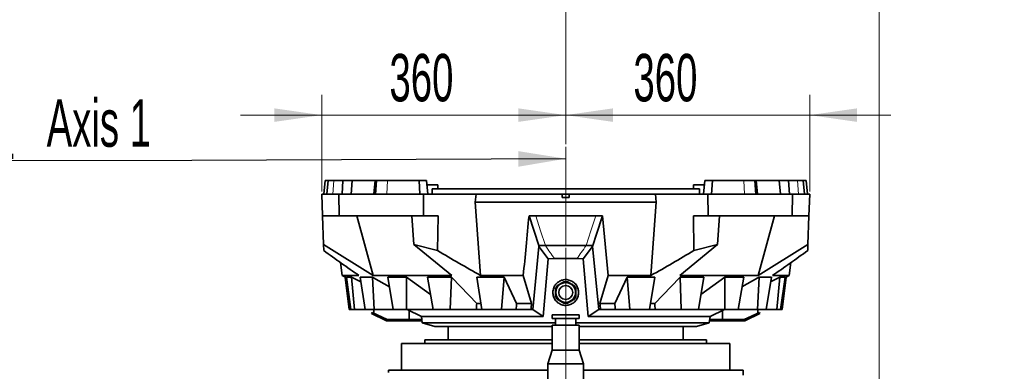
# Model space of a CAD drawing. Header units: millimetres. Extents: x 0 to 11920, y 0 to 8400.
# Tile 73 of 120: x 4782 to 6237, y 5762 to 6281. Entities that reach past the tile are written whole.
import ezdxf

# ---------------------------------------------------------------- set-up
doc = ezdxf.new("R2010")
doc.units = ezdxf.units.MM
doc.header["$LTSCALE"] = 20
doc.linetypes.add('CENTERX2', pattern=[20.32, 12.7, -2.54, 2.54, -2.54])
doc.styles.add('SLDTEXTSTYLE0', font='TXT', dxfattribs={"width": 0.605})
doc.dimstyles.new('SLDDIMSTYLE2', dxfattribs={"dimtxt": 70, "dimasz": 70, "dimexe": 0, "dimexo": 0.0625, "dimgap": 17.5, "dimtad": 1, "dimdec": 1, "dimrnd": 1e-09, "dimzin": 12, "dimdsep": 46, "dimtxsty": 'SLDTEXTSTYLE0', "dimsah": 1, "dimcen": 0.09, "dimadec": 0, "dimazin": 3, "dimtfac": 1, "dimtmove": 0, "dimatfit": 0, "dimfxl": 1, "dimfrac": 2, "dimtolj": 1, "dimtzin": 12, "dimarcsym": 0})
doc.dimstyles.new('SLDDIMSTYLE5', dxfattribs={"dimtxt": 0.18, "dimasz": 70, "dimexe": 0, "dimexo": 0.0625, "dimgap": 0, "dimtad": 0, "dimtih": 1, "dimtoh": 1, "dimdec": 0, "dimrnd": 1e-09, "dimzin": 0, "dimdsep": 46, "dimtxsty": 'Standard', "dimsah": 1, "dimcen": 0.09, "dimadec": 0, "dimazin": 0, "dimtfac": 70, "dimtdec": 0, "dimtofl": 0, "dimtmove": 0, "dimatfit": 3, "dimfxl": 1, "dimfrac": 2, "dimtolj": 1, "dimtzin": 0, "dimarcsym": 0})
doc.dimstyles.new('SLDDIMSTYLE7', dxfattribs={"dimtxt": 70, "dimasz": 70, "dimexe": 0, "dimexo": 0.0625, "dimgap": 17.5, "dimtad": 1, "dimdec": 1, "dimrnd": 1e-09, "dimzin": 12, "dimdsep": 46, "dimtxsty": 'SLDTEXTSTYLE0', "dimsah": 1, "dimcen": 0.09, "dimadec": 0, "dimazin": 3, "dimtfac": 1, "dimtofl": 0, "dimtmove": 0, "dimatfit": 3, "dimfxl": 1, "dimfrac": 2, "dimtolj": 1, "dimtzin": 12, "dimarcsym": 0})
doc.dimstyles.new('SLDDIMSTYLE8', dxfattribs={"dimtxt": 70, "dimasz": 70, "dimexe": 0, "dimexo": 0.0625, "dimgap": 17.5, "dimtad": 1, "dimdec": 0, "dimrnd": 1e-09, "dimzin": 12, "dimdsep": 46, "dimtxsty": 'SLDTEXTSTYLE0', "dimsah": 1, "dimcen": 0.09, "dimadec": 0, "dimazin": 3, "dimtfac": 1, "dimtmove": 0, "dimatfit": 0, "dimfxl": 1, "dimfrac": 2, "dimtolj": 1, "dimtzin": 12, "dimarcsym": 0})

# ---------------------------------------------------------------- blocks, each defined once
blk = doc.blocks.new('SW_SYMBOL_HOLE_DEPTH')
at = {"color": 0, "linetype": 'Continuous', "lineweight": 18}
for p, q in [((0, 17500), (16000, 17500)), ((8000, 17500), (8000, 1500)), ((2000, 11100), (8000, 1500)), ((14000, 11100), (8000, 1500))]:
    blk.add_line(p, q, dxfattribs=at)
blk = doc.blocks.new('_D_13')
at = {"color": 7, "linetype": 'Continuous', "lineweight": 0}
for p, q in [((5589, 6097.6), (5589, 6360.2)), ((6052, 5476.6), (6052, 6360.2)), ((5589, 6330.2), (5469, 6330.2)), ((5589, 6330.2), (6052, 6330.2)), ((6052, 6330.2), (6172, 6330.2))]:
    blk.add_line(p, q, dxfattribs=at)
at = {"color": 7, "linetype": 'Continuous', "lineweight": 18}
for points in [[(5589, 6330.2), (5519, 6340.2), (5519, 6320.2)], [(6052, 6330.2), (6122, 6320.2), (6122, 6340.2)]]:
    blk.add_solid(points, dxfattribs=at)
at = {"color": 7, "linetype": 'Continuous', "lineweight": 18, "xscale": 0.004511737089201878, "yscale": 0.004511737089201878, "zscale": 0.004511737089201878}
blk.add_blockref('SW_SYMBOL_HOLE_DEPTH', (5956.6, 6340.3), dxfattribs=at)
at = {"color": 7, "linetype": 'Continuous', "lineweight": 18, "char_height": 70, "attachment_point": 1, "style": 'SLDTEXTSTYLE0'}
for s, insert in [('463', (5448.8, 6420.6)), ('(4x M12', (5609.2, 6420.6)), ('20)', (6053.2, 6420.6))]:
    blk.add_mtext(s, dxfattribs=dict(at, insert=insert))
blk = doc.blocks.new('_D_14')
at = {"color": 7, "linetype": 'Continuous', "lineweight": 0}
for p, q in [((5589, 6097.6), (5589, 6170.3)), ((5949.4, 6027.6), (5949.4, 6170.3)), ((5589, 6140.3), (5469, 6140.3)), ((5589, 6140.3), (5949.4, 6140.3)), ((5949.4, 6140.3), (6069.4, 6140.3))]:
    blk.add_line(p, q, dxfattribs=at)
at = {"color": 7, "linetype": 'Continuous', "lineweight": 18}
for points in [[(5589, 6140.3), (5519, 6150.3), (5519, 6130.3)], [(5949.4, 6140.3), (6019.4, 6130.3), (6019.4, 6150.3)]]:
    blk.add_solid(points, dxfattribs=at)
at = {"color": 7, "linetype": 'Continuous', "lineweight": 18, "insert": (5689, 6230.6), "char_height": 70, "attachment_point": 1, "style": 'SLDTEXTSTYLE0'}
blk.add_mtext('360', dxfattribs=at)
blk = doc.blocks.new('_D_15')
at = {"color": 7, "linetype": 'Continuous', "lineweight": 0}
for p, q in [((5228.6, 6027.6), (5228.6, 6170.3)), ((5589, 6097.6), (5589, 6170.3)), ((5228.6, 6140.3), (5108.6, 6140.3)), ((5589, 6140.3), (5228.6, 6140.3)), ((5589, 6140.3), (5709, 6140.3))]:
    blk.add_line(p, q, dxfattribs=at)
at = {"color": 7, "linetype": 'Continuous', "lineweight": 18}
for points in [[(5228.6, 6140.3), (5158.6, 6150.3), (5158.6, 6130.3)], [(5589, 6140.3), (5659, 6130.3), (5659, 6150.3)]]:
    blk.add_solid(points, dxfattribs=at)
at = {"color": 7, "linetype": 'Continuous', "lineweight": 18, "insert": (5328.6, 6230.6), "char_height": 70, "attachment_point": 1, "style": 'SLDTEXTSTYLE0'}
blk.add_mtext('360', dxfattribs=at)
blk = doc.blocks.new('_D_16')
at = {"color": 7, "linetype": 'Continuous', "lineweight": 0}
for p, q in [((5589, 5944.6), (5589, 4816.7)), ((5208, 5155.5), (5208, 4816.7)), ((5208, 4846.7), (5088, 4846.7)), ((5208, 4846.7), (5589, 4846.7)), ((5589, 4846.7), (5709, 4846.7))]:
    blk.add_line(p, q, dxfattribs=at)
at = {"color": 7, "linetype": 'Continuous', "lineweight": 18}
for points in [[(5208, 4846.7), (5138, 4856.7), (5138, 4836.7)], [(5589, 4846.7), (5659, 4836.7), (5659, 4856.7)]]:
    blk.add_solid(points, dxfattribs=at)
at = {"color": 7, "linetype": 'Continuous', "lineweight": 18, "insert": (5318.3, 4936.9), "char_height": 70, "attachment_point": 1, "style": 'SLDTEXTSTYLE0'}
blk.add_mtext('381', dxfattribs=at)
blk = doc.blocks.new('_D_17')
at = {"color": 7, "linetype": 'Continuous', "lineweight": 0}
for p, q in [((5589, 5944.6), (5589, 4685.6)), ((5741, 4744.6), (5741, 4685.6)), ((5589, 4715.6), (5274.5, 4715.6)), ((5589, 4715.6), (5741, 4715.6)), ((5741, 4715.6), (5861, 4715.6))]:
    blk.add_line(p, q, dxfattribs=at)
at = {"color": 7, "linetype": 'Continuous', "lineweight": 18}
for points in [[(5589, 4715.6), (5519, 4725.6), (5519, 4705.6)], [(5741, 4715.6), (5811, 4705.6), (5811, 4725.6)]]:
    blk.add_solid(points, dxfattribs=at)
at = {"color": 7, "linetype": 'Continuous', "lineweight": 18, "insert": (5274.5, 4805.9), "char_height": 70, "attachment_point": 1, "style": 'SLDTEXTSTYLE0'}
blk.add_mtext('152', dxfattribs=at)
blk = doc.blocks.new('_D_18')
at = {"color": 7, "linetype": 'Continuous', "lineweight": 0}
for p, q in [((5589, 5944.6), (5589, 4557.8)), ((5589, 4587.8), (5274.5, 4587.8)), ((5753, 4587.8), (5589, 4587.8)), ((5753, 4594.6), (5753, 4557.8))]:
    blk.add_line(p, q, dxfattribs=at)
at = {"color": 7, "linetype": 'Continuous', "lineweight": 18}
for points in [[(5589, 4587.8), (5659, 4577.8), (5659, 4597.8)], [(5753, 4587.8), (5683, 4597.8), (5683, 4577.8)]]:
    blk.add_solid(points, dxfattribs=at)
at = {"color": 7, "linetype": 'Continuous', "lineweight": 18, "insert": (5274.5, 4678), "char_height": 70, "attachment_point": 1, "style": 'SLDTEXTSTYLE0'}
blk.add_mtext('164', dxfattribs=at)
blk = doc.blocks.new('_D_21')
at = {"color": 7, "linetype": 'Continuous', "lineweight": 0}
for p, q in [((5589, 5944.6), (5589, 4384.9)), ((6042, 4324.2), (6042, 4444.9)), ((6042, 4414.9), (5589, 4414.9)), ((6042, 4414.9), (6716.4, 4414.9))]:
    blk.add_line(p, q, dxfattribs=at)
at = {"color": 7, "linetype": 'Continuous', "lineweight": 18}
for points in [[(5589, 4414.9), (5659, 4404.9), (5659, 4424.9)], [(6042, 4414.9), (5972, 4424.9), (5972, 4404.9)]]:
    blk.add_solid(points, dxfattribs=at)
at = {"color": 7, "linetype": 'Continuous', "lineweight": 18, "char_height": 70, "attachment_point": 1, "style": 'SLDTEXTSTYLE0'}
for s, insert in [('(2x M8)', (6390, 4505.1)), ('453', (6203.3, 4505.1))]:
    blk.add_mtext(s, dxfattribs=dict(at, insert=insert))
blk = doc.blocks.new('SW_SYMBOL_MOD_CL')
at = {"color": 0, "linetype": 'Continuous', "lineweight": 0, "char_height": 15515, "attachment_point": 5, "style": 'SLDTEXTSTYLE0'}
for s, insert in [('C', (8000, 12000)), ('L', (12000, 6000))]:
    blk.add_mtext(s, dxfattribs=dict(at, insert=insert))
blk = doc.blocks.new('SW_NOTE_0_5')
at = {"color": 0, "linetype": 'Continuous', "lineweight": 0}
for p, q in [((-333.3, 0), (0, 0)), ((0, 0), (-333.3, 0)), ((-333.3, 0), (0, 0)), ((0, 0), (-333.3, 0)), ((-333.3, 0), (0, 0)), ((0, 0), (-333.3, 0))]:
    blk.add_line(p, q, dxfattribs=at)
at = {"color": 0, "linetype": 'Continuous', "lineweight": 0, "xscale": 0.004511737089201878, "yscale": 0.004511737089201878, "zscale": 0.004511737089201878}
blk.add_blockref('SW_SYMBOL_MOD_CL', (-331.5, 10.2), dxfattribs=at)
at = {"color": 0, "linetype": 'Continuous', "lineweight": 0, "insert": (-214.5, 90.3), "char_height": 70, "attachment_point": 1, "style": 'SLDTEXTSTYLE0'}
blk.add_mtext('Axis 1', dxfattribs=at)

msp = doc.modelspace()

# ---------------------------------------------------------------- linework, layer by layer
at = {"color": 7, "linetype": 'CENTERX2', "lineweight": 18}
msp.add_line((5588.972064, 5948.635074), (5588.972064, 6093.635074), dxfattribs=at)
at = {"color": 7, "linetype": 'Continuous', "lineweight": 35}
for p, q in [((5233.630728, 6043.635074), (5231.880954, 6023.635074)), ((5233.630728, 6043.635074), (5238.07947, 6043.635074)), ((5238.07947, 6043.635074), (5236.329697, 6023.635074)), ((5246.355736, 6043.635074), (5238.07947, 6043.635074)), ((5259.621324, 6043.635074), (5246.355736, 6043.635074)), ((5258.600685, 6023.635074), (5259.621324, 6043.635074)), ((5259.621324, 6043.635074), (5273.564339, 6043.635074)), ((5271.908497, 6023.635074), (5273.564339, 6043.635074)), ((5273.564339, 6043.635074), (5307.51672, 6043.635074)), ((5307.467492, 6043.635074), (5305.717719, 6023.635074)), ((5307.467492, 6043.635074), (5309.415111, 6043.635074)), ((5309.415111, 6043.635074), (5307.914031, 6023.635074)), ((5325.840819, 6043.635074), (5309.415111, 6043.635074)), ((5372.33755, 6043.635074), (5325.840819, 6043.635074)), ((5373.449621, 6023.635074), (5372.33755, 6043.635074)), ((5372.33755, 6043.635074), (5383.467492, 6043.635074)), ((5385.217266, 6023.635074), (5383.467492, 6043.635074)), ((5399.972064, 6037.635074), (5383.992424, 6037.635074)), ((5399.972064, 6031.735074), (5399.972064, 6037.635074)), ((5777.972064, 6037.635074), (5777.972064, 6031.735074)), ((5793.951703, 6037.635074), (5777.972064, 6037.635074)), ((5794.476635, 6043.635074), (5792.726862, 6023.635074)), ((5794.476635, 6043.635074), (5805.606578, 6043.635074)), ((5805.606578, 6043.635074), (5804.494507, 6023.635074)), ((5852.103308, 6043.635074), (5805.606578, 6043.635074)), ((5868.529017, 6043.635074), (5852.103308, 6043.635074)), ((5870.030097, 6023.635074), (5868.529017, 6043.635074)), ((5868.529017, 6043.635074), (5870.476635, 6043.635074)), ((5870.427408, 6043.635074), (5904.379788, 6043.635074)), ((5872.226409, 6023.635074), (5870.476635, 6043.635074)), ((5904.379788, 6043.635074), (5906.035631, 6023.635074)), ((5904.379788, 6043.635074), (5918.322804, 6043.635074)), ((5918.322804, 6043.635074), (5919.343443, 6023.635074)), ((5931.588392, 6043.635074), (5918.322804, 6043.635074)), ((5939.864658, 6043.635074), (5931.588392, 6043.635074)), ((5941.614431, 6023.635074), (5939.864658, 6043.635074)), ((5939.864658, 6043.635074), (5944.3134, 6043.635074)), ((5946.063173, 6023.635074), (5944.3134, 6043.635074)), ((5229.670479, 5991.635074), (5228.553015, 6023.635074)), ((5228.553015, 6023.635074), (5253.798488, 6023.635074)), ((5253.798488, 6023.635074), (5254.261357, 5991.635074)), ((5253.798488, 6023.635074), (5379.118402, 6023.635074)), ((5379.118402, 6023.635074), (5378.728166, 5991.635074)), ((5456.539708, 6023.635074), (5379.118402, 6023.635074)), ((5391.472674, 6023.635074), (5391.472674, 6031.735074)), ((5391.472674, 6031.735074), (5786.472064, 6031.735074)), ((5455.163185, 6011.635074), (5456.539708, 6023.635074)), ((5583.972064, 6023.635074), (5456.539708, 6023.635074)), ((5583.972064, 6018.635074), (5583.972064, 6023.635074)), ((5583.972064, 6023.635074), (5593.972064, 6023.635074)), ((5593.972064, 6018.635074), (5593.972064, 6023.635074)), ((5721.40442, 6023.635074), (5593.972064, 6023.635074)), ((5722.780943, 6011.635074), (5721.40442, 6023.635074)), ((5721.40442, 6023.635074), (5798.825725, 6023.635074)), ((5786.472064, 6023.635074), (5786.472064, 6031.735074)), ((5798.825725, 6023.635074), (5799.215961, 5991.635074)), ((5798.825725, 6023.635074), (5924.14564, 6023.635074)), ((5923.682771, 5991.635074), (5924.14564, 6023.635074)), ((5924.14564, 6023.635074), (5949.391113, 6023.635074)), ((5949.391113, 6023.635074), (5948.273648, 5991.635074)), ((5722.780943, 6011.635074), (5455.163185, 6011.635074)), ((5593.972064, 6018.635074), (5583.972064, 6018.635074)), ((5714.907226, 5903.635074), (5722.780943, 6011.635074)), ((5254.261357, 5991.635074), (5229.670479, 5991.635074)), ((5231.144744, 5949.417666), (5229.670479, 5991.635074)), ((5378.728166, 5991.635074), (5254.261357, 5991.635074)), ((5280.317922, 5991.635074), (5304.673169, 5903.635074)), ((5364.715472, 5949.434679), (5361.810269, 5991.635074)), ((5378.728166, 5991.635074), (5400.349209, 5991.635074)), ((5399.726447, 5940.567532), (5400.349209, 5991.635074)), ((5534.745996, 5991.895996), (5544.641068, 5991.895996)), ((5549.088877, 5947.771192), (5534.745996, 5991.895996)), ((5544.641068, 5991.895996), (5633.30306, 5991.895996)), ((5633.30306, 5991.895996), (5643.198132, 5991.895996)), ((5643.198132, 5991.895996), (5651.62126, 5903.635074)), ((5777.594919, 5991.635074), (5799.215961, 5991.635074)), ((5778.217681, 5940.567532), (5777.594919, 5991.635074)), ((5923.682771, 5991.635074), (5799.215961, 5991.635074)), ((5813.228656, 5949.434679), (5816.133859, 5991.635074)), ((5873.270958, 5903.635074), (5897.626205, 5991.635074)), ((5948.273648, 5991.635074), (5923.682771, 5991.635074)), ((5946.799384, 5949.417666), (5948.273648, 5991.635074)), ((5231.453833, 5940.566508), (5231.144744, 5949.417666)), ((5231.144744, 5949.417666), (5304.673169, 5903.635074)), ((5364.715472, 5949.434679), (5399.726447, 5940.567532)), ((5420.53694, 5903.635074), (5364.715472, 5949.434679)), ((5813.228656, 5949.434679), (5757.407187, 5903.635074)), ((5778.217681, 5940.567532), (5813.228656, 5949.434679)), ((5873.270958, 5903.635074), (5946.799384, 5949.417666)), ((5946.799384, 5949.417666), (5946.490295, 5940.566508)), ((5540.229068, 5853.624703), (5549.217614, 5946.708907)), ((5549.088877, 5947.771192), (5558.987944, 5947.771192)), ((5549.217613, 5946.708901), (5549.088877, 5947.771192)), ((5549.21761, 5946.708901), (5563.230914, 5928.420501)), ((5614.713213, 5928.420501), (5628.726518, 5946.708901)), ((5618.956184, 5947.771192), (5628.85525, 5947.771192)), ((5628.726513, 5946.708907), (5637.71506, 5853.624703)), ((5628.726514, 5946.708897), (5628.85525, 5947.771192)), ((5256.367033, 5922.686149), (5258.706211, 5903.635074)), ((5563.230917, 5928.420506), (5555.818728, 5843.013189)), ((5563.230914, 5928.420506), (5572.442156, 5928.543594)), ((5605.501971, 5928.543594), (5614.713062, 5928.420508)), ((5622.125399, 5843.013189), (5614.713211, 5928.420506)), ((5919.237917, 5903.635074), (5921.577093, 5922.686135)), ((5258.706211, 5903.635074), (5264.604697, 5900.694197)), ((5283.488941, 5903.635074), (5258.706211, 5903.635074)), ((5263.239054, 5901.443447), (5269.218772, 5853.635074)), ((5264.593778, 5900.819002), (5266.534621, 5878.635074)), ((5272.48423, 5901.443447), (5265.302399, 5901.443447)), ((5265.302399, 5901.443447), (5271.53048, 5853.635074)), ((5286.335448, 5894.258717), (5272.48423, 5901.443447)), ((5272.48423, 5901.443447), (5276.862521, 5853.635074)), ((5303.361039, 5901.443447), (5285.192281, 5901.443447)), ((5285.192281, 5901.443447), (5292.799103, 5853.635074)), ((5303.361039, 5901.443447), (5305.77602, 5853.635074)), ((5420.53694, 5903.635074), (5304.673169, 5903.635074)), ((5353.701769, 5901.443447), (5326.067722, 5901.443447)), ((5326.067722, 5901.443447), (5334.251423, 5853.635074)), ((5389.25264, 5875.840077), (5353.701769, 5901.443447)), ((5353.701769, 5901.443447), (5353.988861, 5853.635074)), ((5420.07578, 5901.443447), (5384.85966, 5901.443447)), ((5384.85966, 5901.443447), (5393.062534, 5853.635074)), ((5420.07578, 5901.443447), (5418.215419, 5853.635074)), ((5457.56152, 5901.443447), (5497.959793, 5901.443447)), ((5457.56152, 5901.443447), (5465.224556, 5853.635074)), ((5526.322868, 5903.635074), (5463.036902, 5903.635074)), ((5497.959793, 5901.443447), (5494.07876, 5853.635074)), ((5516.482067, 5862.62274), (5497.959793, 5901.443447)), ((5526.322868, 5903.635074), (5538.488277, 5862.62274)), ((5651.62126, 5903.635074), (5639.45585, 5862.62274)), ((5714.907226, 5903.635074), (5651.62126, 5903.635074)), ((5661.462061, 5862.62274), (5679.984334, 5901.443447)), ((5720.382607, 5901.443447), (5679.984334, 5901.443447)), ((5679.984334, 5901.443447), (5683.865368, 5853.635074)), ((5720.382607, 5901.443447), (5712.719572, 5853.635074)), ((5873.270958, 5903.635074), (5757.407187, 5903.635074)), ((5757.868348, 5901.443447), (5793.084468, 5901.443447)), ((5757.868348, 5901.443447), (5759.728709, 5853.635074)), ((5793.084468, 5901.443447), (5784.881593, 5853.635074)), ((5788.691488, 5875.840077), (5824.242359, 5901.443447)), ((5824.242359, 5901.443447), (5823.955267, 5853.635074)), ((5824.242359, 5901.443447), (5851.876405, 5901.443447)), ((5851.876405, 5901.443447), (5843.692705, 5853.635074)), ((5874.583088, 5901.443447), (5872.168108, 5853.635074)), ((5874.583088, 5901.443447), (5892.751846, 5901.443447)), ((5892.751846, 5901.443447), (5885.145025, 5853.635074)), ((5891.608679, 5894.258717), (5905.459898, 5901.443447)), ((5919.237917, 5903.635074), (5894.455187, 5903.635074)), ((5905.459898, 5901.443447), (5901.081606, 5853.635074)), ((5905.459898, 5901.443447), (5912.925197, 5901.443447)), ((5912.925197, 5901.443447), (5906.413648, 5853.635074)), ((5914.768585, 5901.443447), (5908.725355, 5853.635074)), ((5912.785535, 5900.418035), (5919.237917, 5903.635074)), ((5266.534621, 5878.635074), (5268.122283, 5878.635074)), ((5268.472064, 5877.112274), (5268.472064, 5872.635074)), ((5268.991304, 5872.635074), (5268.472064, 5872.635074)), ((5463.711402, 5862.62274), (5457.566093, 5862.62274)), ((5538.488277, 5862.62274), (5516.482067, 5862.62274)), ((5661.462061, 5862.62274), (5639.45585, 5862.62274)), ((5720.378035, 5862.62274), (5714.243045, 5862.62274)), ((5271.53048, 5853.635074), (5269.218772, 5853.635074)), ((5276.862521, 5853.635074), (5271.53048, 5853.635074)), ((5292.799103, 5853.635074), (5276.862521, 5853.635074)), ((5305.77602, 5853.635074), (5292.799103, 5853.635074)), ((5302.025743, 5847.387915), (5302.87098, 5849.20053)), ((5324.281591, 5837.009843), (5302.025743, 5847.387915)), ((5325.126827, 5838.822458), (5302.87098, 5849.20053)), ((5305.353269, 5848.04302), (5305.353269, 5853.635074)), ((5334.251423, 5853.635074), (5305.77602, 5853.635074)), ((5353.988861, 5853.635074), (5334.251423, 5853.635074)), ((5393.062534, 5853.635074), (5353.988861, 5853.635074)), ((5354.516373, 5853.635074), (5375.820576, 5843.01319)), ((5357.486782, 5838.635074), (5357.486782, 5852.154082)), ((5418.215419, 5853.635074), (5393.062534, 5853.635074)), ((5456.882827, 5853.635074), (5418.215419, 5853.635074)), ((5465.224556, 5853.635074), (5456.882827, 5853.635074)), ((5494.07876, 5853.635074), (5465.224556, 5853.635074)), ((5515.567108, 5853.635074), (5494.07876, 5853.635074)), ((5537.506267, 5853.635074), (5515.567108, 5853.635074)), ((5537.506267, 5853.635074), (5540.225985, 5853.635074)), ((5540.225985, 5853.635074), (5540.229066, 5853.624696)), ((5555.818728, 5843.013186), (5540.229064, 5853.624695)), ((5637.715064, 5853.624695), (5622.1254, 5843.013186)), ((5637.715062, 5853.624696), (5637.718143, 5853.635074)), ((5640.437861, 5853.635074), (5637.718143, 5853.635074)), ((5662.37702, 5853.635074), (5640.437861, 5853.635074)), ((5662.37702, 5853.635074), (5683.865368, 5853.635074)), ((5683.865368, 5853.635074), (5712.719572, 5853.635074)), ((5721.0613, 5853.635074), (5712.807142, 5853.635074)), ((5721.0613, 5853.635074), (5759.728709, 5853.635074)), ((5759.728709, 5853.635074), (5784.881593, 5853.635074)), ((5784.881593, 5853.635074), (5823.955267, 5853.635074)), ((5802.123552, 5843.01319), (5823.427755, 5853.635074)), ((5820.457345, 5838.635074), (5820.457345, 5852.154082)), ((5823.955267, 5853.635074), (5843.692705, 5853.635074)), ((5843.692705, 5853.635074), (5872.168108, 5853.635074)), ((5875.073148, 5849.20053), (5852.8173, 5838.822458)), ((5875.918384, 5847.387915), (5853.662537, 5837.009843)), ((5872.168108, 5853.635074), (5885.145025, 5853.635074)), ((5872.590859, 5848.04302), (5872.590859, 5853.635074)), ((5875.918384, 5847.387915), (5875.073148, 5849.20053)), ((5885.145025, 5853.635074), (5901.081606, 5853.635074)), ((5901.081606, 5853.635074), (5906.413648, 5853.635074)), ((5906.413648, 5853.635074), (5908.725355, 5853.635074)), ((5325.126827, 5838.822458), (5324.281591, 5837.009843)), ((5324.281591, 5837.009843), (5325.085285, 5836.635074)), ((5325.972064, 5838.635074), (5325.126827, 5838.822458)), ((5325.972064, 5836.635074), (5325.972064, 5838.635074)), ((5362.972064, 5838.635074), (5325.972064, 5838.635074)), ((5362.972064, 5836.635074), (5325.972064, 5836.635074)), ((5362.972064, 5836.635074), (5362.972064, 5838.635074)), ((5376.358141, 5838.635074), (5362.972064, 5838.635074)), ((5376.60371, 5836.635074), (5362.972064, 5836.635074)), ((5375.820576, 5843.01319), (5376.972064, 5833.635074)), ((5555.818728, 5843.01319), (5375.820576, 5843.01319)), ((5376.972064, 5833.635074), (5395.742141, 5828.635074)), ((5573.972064, 5833.635074), (5376.972064, 5833.635074)), ((5568.972064, 5845.435074), (5568.972064, 5840.435074)), ((5608.972064, 5845.435074), (5568.972064, 5845.435074)), ((5608.972064, 5840.435074), (5568.972064, 5840.435074)), ((5573.972064, 5840.435074), (5573.972064, 5830.435074)), ((5603.972064, 5830.435074), (5603.972064, 5840.435074)), ((5800.972064, 5833.635074), (5603.972064, 5833.635074)), ((5608.972064, 5840.435074), (5608.972064, 5845.435074)), ((5802.123552, 5843.01319), (5622.125399, 5843.01319)), ((5782.201987, 5828.635074), (5800.972064, 5833.635074)), ((5800.972064, 5833.635074), (5802.123552, 5843.01319)), ((5814.972064, 5836.635074), (5801.340418, 5836.635074)), ((5814.972064, 5838.635074), (5801.585987, 5838.635074)), ((5814.972064, 5836.635074), (5814.972064, 5838.635074)), ((5851.972064, 5838.635074), (5814.972064, 5838.635074)), ((5851.972064, 5836.635074), (5814.972064, 5836.635074)), ((5852.8173, 5838.822458), (5851.972064, 5838.635074)), ((5851.972064, 5836.635074), (5851.972064, 5838.635074)), ((5851.972064, 5836.635074), (5852.858843, 5836.635074)), ((5852.8173, 5838.822458), (5853.662537, 5837.009843)), ((5395.742141, 5828.635074), (5568.972064, 5828.635074)), ((5415.472064, 5828.635074), (5415.472064, 5808.735074)), ((5568.972064, 5830.435074), (5568.972064, 5793.435074)), ((5608.972064, 5830.435074), (5568.972064, 5830.435074)), ((5608.972064, 5793.435074), (5608.972064, 5830.435074)), ((5608.972064, 5828.635074), (5782.201987, 5828.635074)), ((5762.472064, 5808.735074), (5762.472064, 5828.635074)), ((5380.972064, 5808.735074), (5380.972064, 5803.235074)), ((5568.972064, 5808.735074), (5380.972064, 5808.735074)), ((5796.972064, 5808.735074), (5608.972064, 5808.735074)), ((5796.972064, 5803.235074), (5796.972064, 5808.735074)), ((5346.472064, 5803.235074), (5346.472064, 5764.235074)), ((5568.972064, 5803.235074), (5346.472064, 5803.235074)), ((5568.972064, 5793.435074), (5562.472064, 5773.435074)), ((5568.972064, 5793.435074), (5588.972064, 5793.435074)), ((5588.972064, 5793.435074), (5608.972064, 5793.435074)), ((5831.472064, 5803.235074), (5608.972064, 5803.235074)), ((5615.472064, 5773.435074), (5608.972064, 5793.435074)), ((5831.472064, 5764.235074), (5831.472064, 5803.235074)), ((5326.972064, 5764.235074), (5326.972064, 5760.42383)), ((5326.972064, 5764.235074), (5562.472064, 5764.235074)), ((5562.472064, 5773.435074), (5562.472064, 5675.916624)), ((5562.472064, 5773.435074), (5615.472064, 5773.435074)), ((5615.472064, 5675.916624), (5615.472064, 5773.435074)), ((5615.472064, 5764.235074), (5850.972064, 5764.235074)), ((5850.972064, 5756.491998), (5850.972064, 5764.235074))]:
    msp.add_line(p, q, dxfattribs=at)
at = {"color": 8, "linetype": 'Continuous', "lineweight": 18}
for p, q in [((5246.355736, 6043.635074), (5244.968002, 6023.635074)), ((5325.840819, 6043.635074), (5324.775032, 6023.635074)), ((5372.33755, 6043.635074), (5373.305731, 6023.635074)), ((5805.606578, 6043.635074), (5804.638396, 6023.635074)), ((5852.103308, 6043.635074), (5853.169095, 6023.635074)), ((5931.588392, 6043.635074), (5932.976125, 6023.635074))]:
    msp.add_line(p, q, dxfattribs=at)
at = {"color": 7, "linetype": 'Continuous', "lineweight": 35, "flags": 128}
for points in [[(5455.163185, 6011.635074), (5459.101657, 5957.572194), (5463.036902, 5903.635074)], [(5628.85525, 5947.771192), (5634.325402, 5964.599519), (5643.198132, 5991.895996)], [(5303.361039, 5901.443447), (5305.179574, 5900.383808), (5328.582695, 5886.751228)], [(5420.07578, 5901.443447), (5421.079411, 5900.40387), (5457.566093, 5862.62274)], [(5757.868348, 5901.443447), (5756.864716, 5900.40387), (5720.378035, 5862.62274)], [(5874.583088, 5901.443447), (5872.764554, 5900.383808), (5849.361433, 5886.751228)]]:
    msp.add_lwpolyline(points, dxfattribs=at)
at = {"color": 8, "linetype": 'Continuous', "lineweight": 18, "flags": 128}
for points in [[(5544.641068, 5991.895996), (5551.814392, 5969.832632), (5558.987886, 5947.771192)], [(5618.956241, 5947.771192), (5626.129736, 5969.832631), (5633.30306, 5991.895996)]]:
    msp.add_lwpolyline(points, dxfattribs=at)
at = {"color": 7, "linetype": 'Continuous', "lineweight": 35}
for radius in [14.532644, 10.306848]:
    msp.add_circle((5588.972064, 5878.635074), radius, dxfattribs=at)
for start, end in [(80.364134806, 99.635865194), (140.364134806, 159.635865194), (20.364134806, 39.635865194), (200.364134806, 219.635865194), (260.364134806, 279.635865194), (320.364134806, 339.635865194)]:
    msp.add_arc((5588.972064, 5878.635074), 16, start, end, dxfattribs=at)
for centre, major_axis, ratio, start_param, end_param in [((5698.233125, 6905.81748), (256.871735, 2465.079545), 0.0586172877, 2.0138579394, 2.0178857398), ((5712.352766, 6905.81748), (289.372202, 2465.107612), 0.0324803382, 2.0115626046, 2.0155904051), ((5715.340669, 6905.81748), (296.219609, 2465.116313), 0.0227576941, 2.010484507, 2.0145123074), ((5462.603459, 6905.81748), (-296.219609, 2465.116313), 0.0227576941, 4.2686729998, 4.2727008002), ((5465.591361, 6905.81748), (-289.372202, 2465.107612), 0.0324803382, 4.2675949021, 4.2716227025), ((5479.711003, 6905.81748), (-256.871735, 2465.079545), 0.0586172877, 4.2652995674, 4.2693273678)]:
    msp.add_ellipse(centre, major_axis=major_axis, ratio=ratio, start_param=start_param, end_param=end_param, dxfattribs=at)
for points, knots in [([(5534.745996, 5991.895996), (5533.294592, 5976.733022), (5530.478025, 5947.30805), (5527.679356, 5917.892504), (5526.322868, 5903.635074)], [0, 0, 0, 0, 0.5153096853, 1, 1, 1, 1]), ([(5283.488941, 5903.635074), (5274.794554, 5909.702388), (5257.405067, 5921.837515), (5240.10448, 5934.32334), (5231.453833, 5940.566508)], [0, 0, 0, 0, 0.4999795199, 1, 1, 1, 1]), ([(5399.726447, 5940.567532), (5410.245178, 5934.325212), (5431.283329, 5921.840163), (5452.452147, 5909.703569), (5463.036902, 5903.635074)], [0, 0, 0, 0, 0.4999836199, 1, 1, 1, 1]), ([(5714.907226, 5903.635074), (5725.491207, 5909.703122), (5746.660026, 5921.83971), (5767.698179, 5934.324756), (5778.217681, 5940.567532)], [0, 0, 0, 0, 0.4999797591, 1, 1, 1, 1]), ([(5946.490295, 5940.566508), (5937.840289, 5934.323801), (5920.539703, 5921.837973), (5903.150218, 5909.702841), (5894.455187, 5903.635074)], [0, 0, 0, 0, 0.499983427, 1, 1, 1, 1]), ([(5572.442156, 5928.543594), (5575.886151, 5928.572665), (5582.975559, 5928.632509), (5593.744907, 5928.632899), (5601.319406, 5928.586222), (5605.236098, 5928.546304), (5605.501971, 5928.543594)], [0, 0, 0, 0, 0.3127994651, 0.6438927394, 0.97582666, 1, 1, 1, 1]), ([(5265.418878, 5900.54933), (5265.25314, 5900.617882), (5264.800816, 5900.804971), (5264.567038, 5900.880943), (5264.619607, 5900.832419), (5264.630648, 5900.822228)], [0, 0, 0, 0, 0.313588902, 0.8558327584, 1, 1, 1, 1]), ([(5575.498045, 5892.030999), (5574.784918, 5891.240222), (5573.337934, 5889.635683), (5571.732689, 5886.824566), (5570.584193, 5883.777912), (5569.981729, 5880.600918), (5569.923807, 5877.334269), (5570.417202, 5874.138092), (5571.4531, 5871.047555), (5572.975378, 5868.21532), (5574.967755, 5865.661266), (5577.331469, 5863.504587), (5580.046708, 5861.760099), (5582.987134, 5860.50747), (5586.125206, 5859.758452), (5589.31647, 5859.548037), (5592.527652, 5859.878915), (5595.610047, 5860.736127), (5598.531187, 5862.11063), (5601.155098, 5863.938027), (5603.454912, 5866.198425), (5605.324397, 5868.785387), (5606.745783, 5871.670964), (5607.656303, 5874.723332), (5608.047576, 5877.910946), (5607.902398, 5881.096548), (5607.219283, 5884.245494), (5606.022305, 5887.223127), (5604.319986, 5889.990463), (5602.184626, 5892.416933), (5599.640682, 5894.46883), (5596.818587, 5896.039844), (5593.750814, 5897.118028), (5590.60435, 5897.654508), (5587.40079, 5897.65802), (5584.296807, 5897.140328), (5581.302826, 5896.113928), (5578.881269, 5894.799149), (5576.946147, 5893.401457), (5575.982513, 5892.489491), (5575.498045, 5892.030999)], [0, 0, 0, 0, 0.02685664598, 0.05449395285, 0.0813496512, 0.10898380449, 0.13582950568, 0.16346786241, 0.1900641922, 0.21744489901, 0.24382007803, 0.27096448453, 0.29726871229, 0.32433507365, 0.3506522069, 0.37773159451, 0.40406459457, 0.4311612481, 0.45749343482, 0.48459019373, 0.51090512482, 0.53798388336, 0.56428955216, 0.59135386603, 0.61774262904, 0.64488420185, 0.67150131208, 0.69887649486, 0.72573226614, 0.75336732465, 0.78019347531, 0.80781997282, 0.83424606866, 0.86146666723, 0.88742027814, 0.91413516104, 0.93996273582, 0.96652230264, 0.98316904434, 1, 1, 1, 1]), ([(5576.650238, 5888.841573), (5577.450773, 5889.303761), (5579.075228, 5890.241641), (5581.562098, 5891.677436), (5584.008348, 5893.089779), (5585.524983, 5893.965409), (5586.293889, 5894.409337)], [0, 0, 0, 0, 0.2547838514, 0.5170109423, 0.7551335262, 1, 1, 1, 1]), ([(5591.650238, 5894.409337), (5592.450773, 5893.947148), (5594.075228, 5893.009269), (5596.562098, 5891.573474), (5599.008348, 5890.161131), (5600.524983, 5889.285501), (5601.293889, 5888.841573)], [0, 0, 0, 0, 0.25478385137, 0.51701094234, 0.75513352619, 1, 1, 1, 1]), ([(5573.972064, 5873.067309), (5573.972064, 5873.877237), (5573.972064, 5875.514403), (5573.972064, 5877.984238), (5573.972064, 5880.389166), (5573.972064, 5882.437361), (5573.972064, 5883.689454), (5573.972064, 5884.202838)], [0, 0, 0, 0, 0.2236453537, 0.4520710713, 0.6525874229, 0.8575535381, 1, 1, 1, 1]), ([(5603.972064, 5884.202838), (5603.972064, 5883.68945), (5603.972064, 5882.452862), (5603.972064, 5880.40567), (5603.972064, 5878.019796), (5603.972064, 5875.533706), (5603.972064, 5873.895979), (5603.972064, 5873.067309)], [0, 0, 0, 0, 0.14244617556, 0.34310739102, 0.54792627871, 0.771256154, 1, 1, 1, 1]), ([(5586.293889, 5862.860811), (5585.493355, 5863.322999), (5583.8689, 5864.260879), (5581.38203, 5865.696674), (5578.93578, 5867.109017), (5577.419145, 5867.984647), (5576.650238, 5868.428575)], [0, 0, 0, 0, 0.2547838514, 0.5170109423, 0.7551335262, 1, 1, 1, 1]), ([(5601.293889, 5868.428575), (5600.493355, 5867.966386), (5598.8689, 5867.028507), (5596.38203, 5865.592712), (5593.93578, 5864.180369), (5592.419145, 5863.304739), (5591.650238, 5862.860811)], [0, 0, 0, 0, 0.25478385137, 0.51701094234, 0.75513352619, 1, 1, 1, 1]), ([(5325.972064, 5836.635074), (5325.823676, 5836.635074), (5325.528461, 5836.635074), (5325.232489, 5836.635074), (5325.085285, 5836.635074)], [0, 0, 0, 0, 0.5026451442, 1, 1, 1, 1]), ([(5853.662537, 5837.009843), (5853.528052, 5836.947131), (5853.260497, 5836.822368), (5852.992254, 5836.697285), (5852.858843, 5836.635074)], [0, 0, 0, 0, 0.5026451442, 1, 1, 1, 1])]:
    msp.add_open_spline(points, degree=3, knots=knots, dxfattribs=at)
at = {"color": 8, "linetype": 'Continuous', "lineweight": 18}
for points, knots in [([(5558.987886, 5947.771404), (5561.289025, 5944.435164), (5565.750308, 5937.967098), (5570.259038, 5931.617875), (5572.442156, 5928.543594)], [0, 0, 0, 0, 0.515801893, 1, 1, 1, 1]), ([(5605.501971, 5928.543594), (5607.684875, 5931.617571), (5612.193605, 5937.966792), (5616.654889, 5944.434856), (5618.956241, 5947.771404)], [0, 0, 0, 0, 0.484150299, 1, 1, 1, 1])]:
    msp.add_open_spline(points, degree=3, knots=knots, dxfattribs=at)
at = {"color": 7, "linetype": 'Continuous', "lineweight": 35}
msp.add_open_spline([(5558.987944, 5947.771192), (5563.97134, 5947.771192), (5573.938132, 5947.771192), (5588.972064, 5947.771192), (5604.005995, 5947.771192), (5613.972788, 5947.771192), (5618.956184, 5947.771192)], degree=3, dxfattribs=at)

# ---------------------------------------------------------------- block references
at = {"color": 7, "linetype": 'Continuous', "lineweight": 0}
msp.add_blockref('SW_NOTE_0_5', (5036.666667, 6073.333333), dxfattribs=at)

# ---------------------------------------------------------------- dimensions: what is measured, and where the dimension line sits
at = {"color": 7, "linetype": 'Continuous', "lineweight": 18}
for base, p1, p2, text, dimstyle, picture, middle in [((6051.972064, 6330.155844), (5588.972064, 6093.635074), (6051.972064, 5472.625074), '<>(4x M12{\\fGDT;x}20)', 'SLDDIMSTYLE2', '_D_13', (5820.472064, 6330.155844)), ((5588.972064, 4414.89236), (6041.972064, 4320.235074), (5588.972064, 5948.635074), '<> (2x M8)', 'SLDDIMSTYLE7', '_D_21', (6459.849712, 4414.89236))]:
    dim = msp.add_linear_dim(base=base, p1=p1, p2=p2, text=text, dimstyle=dimstyle, dxfattribs=at)
    dim.commit()
    dim.dimension.update_dxf_attribs({"geometry": picture, "text_midpoint": middle, "dimtype": 160})
for base, p1, p2, dimstyle, picture, middle in [((5228.553015, 6140.34985), (5588.972064, 6093.635074), (5228.553015, 6023.635074), 'SLDDIMSTYLE8', '_D_15', (5408.762539, 6140.34985)), ((5949.391113, 6140.34985), (5588.972064, 6093.635074), (5949.391113, 6023.635074), 'SLDDIMSTYLE8', '_D_14', (5769.181588, 6140.34985)), ((5588.972064, 4846.658954), (5207.972064, 5159.464806), (5588.972064, 5948.635074), 'SLDDIMSTYLE2', '_D_16', (5398.472064, 4846.658954)), ((5740.972064, 4715.644963), (5588.972064, 5948.635074), (5740.972064, 4748.635074), 'SLDDIMSTYLE2', '_D_17', (5354.72154, 4715.644963)), ((5588.972064, 4587.752634), (5752.972064, 4598.635074), (5588.972064, 5948.635074), 'SLDDIMSTYLE7', '_D_18', (5354.72154, 4587.752634))]:
    dim = msp.add_linear_dim(base=base, p1=p1, p2=p2, dimstyle=dimstyle, dxfattribs=at)
    dim.commit()
    dim.dimension.update_dxf_attribs({"geometry": picture, "text_midpoint": middle, "dimtype": 160})

# ---------------------------------------------------------------- leaders
at = {"color": 7, "linetype": 'Continuous', "lineweight": 0}
msp.add_leader([(5588.972064, 6076.004163), (5036.666667, 6073.333333)], dimstyle='SLDDIMSTYLE5', dxfattribs=at)

doc.saveas('drawing.dxf')
